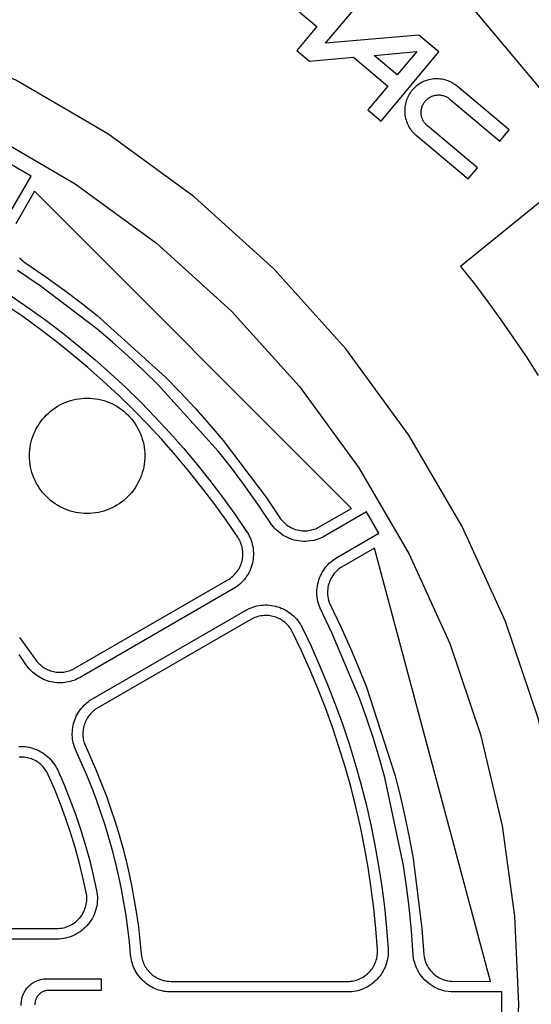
# Model space of a CAD drawing. Header units: inches. Extents: x -8.4 to 8.4, y -8.4 to 8.4.
# Tile 14 of 16: x 2.7 to 5.5, y 0 to 5.5. Entities that reach past the tile are written whole.
import ezdxf

# ---------------------------------------------------------------- set-up
doc = ezdxf.new("R2010")
doc.units = ezdxf.units.IN
doc.layers.get('0').update_dxf_attribs({"true_color": 0xc2ced6})

msp = doc.modelspace()

# ---------------------------------------------------------------- linework, layer by layer
for points in [[(5.7834, -0.5218), (5.8069, 0), (5.7834, 0.5218), (5.71, 1.0566), (5.5828, 1.5978), (5.3992, 2.1375), (5.1582, 2.6671), (4.8604, 3.1776), (4.5082, 3.6601), (4.1061, 4.1061), (3.6601, 4.5082), (3.1776, 4.8604), (2.6671, 5.1582), (2.1375, 5.3992), (1.5978, 5.5828), (1.0566, 5.71), (0.5218, 5.7834), (0, 5.8069), (-0.5218, 5.7834)], [(5.0282, 5.3166), (4.9153, 5.4113), (4.3939, 5.3657), (4.6318, 5.6492), (4.5188, 5.744), (3.8098, 5.6819), (3.9087, 5.5989), (4.1546, 5.6204), (4.3466, 5.4593), (4.2344, 5.3256), (4.3052, 5.2663), (4.551, 5.2878), (4.7431, 5.1267), (4.6309, 4.993), (4.7047, 4.931), (5.0282, 5.3166)], [(5.1498, 5.6407), (6.4493, 4.0921)], [(-0.4917, 5.4502), (0, 5.4723), (0.4917, 5.4502), (0.9958, 5.381), (1.5058, 5.2611), (2.0143, 5.0881), (2.5134, 4.861), (2.9945, 4.5803), (3.4492, 4.2485), (3.8695, 3.8695), (4.2485, 3.4492), (4.5803, 2.9945), (4.861, 2.5134), (5.0881, 2.0143), (5.2611, 1.5058), (5.381, 0.9958), (5.4502, 0.4917), (5.4723, 0), (5.4502, -0.4917)], [(4.7952, 5.1889), (4.6654, 5.2978), (4.9042, 5.3187), (4.7952, 5.1889)], [(5.2432, 4.6699), (4.9634, 4.9047), (4.9601, 4.9075), (4.9569, 4.9106), (4.9539, 4.9139), (4.9509, 4.9173), (4.948, 4.921), (4.9453, 4.9248), (4.9427, 4.9288), (4.9403, 4.933), (4.9381, 4.9373), (4.9361, 4.9418), (4.9343, 4.9464), (4.9328, 4.9511), (4.9314, 4.9559), (4.9304, 4.9608), (4.9295, 4.9658), (4.929, 4.9708), (4.9287, 4.9758), (4.9286, 4.9809), (4.9288, 4.9859), (4.9293, 4.9909), (4.93, 4.9958), (4.931, 5.0007), (4.9322, 5.0054), (4.9336, 5.0101), (4.9352, 5.0146), (4.937, 5.019), (4.9391, 5.0232), (4.9412, 5.0273), (4.9436, 5.0312), (4.9461, 5.035), (4.9487, 5.0385), (4.9514, 5.0419), (4.9543, 5.0452), (4.9573, 5.0484), (4.9606, 5.0515), (4.964, 5.0545), (4.9677, 5.0573), (4.9715, 5.06), (4.9755, 5.0626), (4.9797, 5.065), (4.984, 5.0672), (4.9885, 5.0692), (4.9931, 5.071), (4.9978, 5.0725), (5.0026, 5.0739), (5.0075, 5.0749), (5.0125, 5.0758), (5.0175, 5.0763), (5.0226, 5.0767), (5.0276, 5.0767), (5.0326, 5.0765), (5.0376, 5.076), (5.0425, 5.0753), (5.0474, 5.0743), (5.0521, 5.0732), (5.0568, 5.0717), (5.0613, 5.0701), (5.0657, 5.0683), (5.0699, 5.0663), (5.074, 5.0641), (5.0779, 5.0617), (5.0817, 5.0592), (5.0852, 5.0566), (5.0886, 5.0539), (5.3685, 4.8191), (5.4206, 4.8813), (5.1299, 5.1252), (5.1237, 5.1302), (5.1172, 5.135), (5.1103, 5.1396), (5.1031, 5.1438), (5.0956, 5.1479), (5.0879, 5.1515), (5.0798, 5.1549), (5.0715, 5.1579), (5.063, 5.1605), (5.0543, 5.1627), (5.0454, 5.1644), (5.0364, 5.1658), (5.0272, 5.1666), (5.018, 5.167), (5.0088, 5.1669), (4.9996, 5.1663), (4.9904, 5.1653), (4.9813, 5.1638), (4.9723, 5.1618), (4.9634, 5.1594), (4.9548, 5.1565), (4.9463, 5.1532), (4.9381, 5.1496), (4.9302, 5.1455), (4.9225, 5.1411), (4.9152, 5.1364), (4.9082, 5.1315), (4.9015, 5.1262), (4.8952, 5.1207), (4.8892, 5.1151), (4.8836, 5.1092), (4.8783, 5.1032), (4.8733, 5.097), (4.8686, 5.0905), (4.864, 5.0836), (4.8597, 5.0764), (4.8557, 5.0689), (4.852, 5.0612), (4.8487, 5.0531), (4.8457, 5.0448), (4.8431, 5.0363), (4.8409, 5.0276), (4.8391, 5.0187), (4.8378, 5.0097), (4.837, 5.0005), (4.8366, 4.9913), (4.8367, 4.9821), (4.8372, 4.9729), (4.8383, 4.9637), (4.8398, 4.9546), (4.8418, 4.9456), (4.8442, 4.9367), (4.8471, 4.9281), (4.8503, 4.9196), (4.854, 4.9114), (4.858, 4.9035), (4.8624, 4.8958), (4.8671, 4.8885), (4.8721, 4.8815), (4.8774, 4.8748), (4.8828, 4.8685), (4.8885, 4.8625), (4.8944, 4.8569), (4.9003, 4.8516), (5.191, 4.6077), (5.2432, 4.6699)], [(2.6101, 4.3827), (2.7493, 4.6241), (2.6299, 4.693)], [(2.685, 4.1668), (2.692, 4.1592), (2.7022, 4.1499), (2.708, 4.1452), (2.8252, 4.0655), (2.9372, 3.9853), (3.0289, 3.9162), (3.1188, 3.8449), (3.5007, 3.5007), (3.5841, 3.4153), (3.6654, 3.3279), (3.7446, 3.2385), (3.8216, 3.1473), (4.0603, 2.8328), (4.1434, 2.7103), (4.1499, 2.7022), (4.1568, 2.6945), (4.1663, 2.6854), (4.1765, 2.677), (4.184, 2.6717), (4.1918, 2.6668), (4.1998, 2.6623), (4.208, 2.6582), (4.217, 2.6545), (4.2262, 2.6512), (4.2356, 2.6485), (4.2451, 2.6463), (4.2542, 2.6448), (4.2633, 2.6438), (4.2725, 2.6433), (4.2816, 2.6432), (4.2908, 2.6437), (4.2999, 2.6447), (4.309, 2.6462), (4.318, 2.6482), (4.3306, 2.6519), (4.343, 2.6566), (4.3503, 2.6599), (4.5394, 2.7686), (2.7686, 4.5394), (2.663, 4.3564)], [(5.6218, 4.5018), (5.1494, 4.1196), (5.2261, 4.0219)], [(5.3792, -0.0689), (5.3792, 0.0689), (5.0969, 0.0693), (5.0789, 0.071), (5.061, 0.0742), (5.0435, 0.0788), (5.0263, 0.0848), (5.0141, 0.09), (5.0022, 0.096), (4.9907, 0.1026), (4.9796, 0.1099), (4.9689, 0.1179), (4.9588, 0.1265), (4.9491, 0.1356), (4.94, 0.1453), (4.9293, 0.1584), (4.9195, 0.1723), (4.9103, 0.1879), (4.9027, 0.2034), (4.8963, 0.2194), (4.8909, 0.2367), (4.8884, 0.247), (4.8864, 0.2573), (4.8843, 0.2735), (4.8746, 0.4093), (4.8614, 0.5441), (4.8471, 0.6593), (4.8301, 0.7742), (4.7251, 1.2661), (4.6937, 1.3779), (4.6596, 1.4889), (4.623, 1.5991), (4.5837, 1.7084), (4.4303, 2.0741), (4.3638, 2.2119), (4.358, 2.2273), (4.3533, 2.2431), (4.3498, 2.2592), (4.3475, 2.2755), (4.3466, 2.2873), (4.3463, 2.2991), (4.3466, 2.3109), (4.3475, 2.3226), (4.3491, 2.3346), (4.3513, 2.3465), (4.3542, 2.3583), (4.3576, 2.3699), (4.3615, 2.3807), (4.3659, 2.3913), (4.3709, 2.4017), (4.3763, 2.4118), (4.3826, 2.4221), (4.3895, 2.4321), (4.3968, 2.4417), (4.4047, 2.4508), (4.4154, 2.4619), (4.4269, 2.4723), (4.439, 2.4818), (4.4518, 2.4904), (4.693, 2.6299), (4.6241, 2.7493), (4.3794, 2.6084), (4.3629, 2.6009), (4.3459, 2.5947), (4.3284, 2.59), (4.3106, 2.5866), (4.2974, 2.585), (4.2841, 2.5842), (4.2708, 2.5842), (4.2575, 2.585), (4.2443, 2.5866), (4.2312, 2.5889), (4.2182, 2.592), (4.2055, 2.5958), (4.1897, 2.6018), (4.1743, 2.609), (4.1585, 2.6179), (4.1442, 2.6275), (4.1307, 2.6381), (4.1173, 2.6504), (4.11, 2.6581), (4.1031, 2.6661), (4.0931, 2.679), (4.0169, 2.7917), (3.938, 2.9019), (3.868, 2.9945), (3.7959, 3.0855), (3.459, 3.459), (3.3759, 3.5401), (3.2909, 3.6192), (3.2041, 3.6963), (3.1155, 3.7713), (2.7997, 4.0114), (2.6732, 4.0974)], [(5.2261, 4.0219), (5.301, 3.9226), (5.3741, 3.8218), (5.4454, 3.7196), (5.5148, 3.6159), (5.5822, 3.5109)], [(2.6846, 2.047), (2.7294, 1.9868), (2.7729, 1.9258), (2.7816, 1.9143), (2.7864, 1.9088), (2.7915, 1.9033), (2.797, 1.8981), (2.8027, 1.893), (2.8088, 1.8882), (2.8151, 1.8836), (2.8217, 1.8793), (2.8285, 1.8752), (2.8356, 1.8715), (2.8429, 1.8681), (2.8504, 1.865), (2.858, 1.8622), (2.8658, 1.8599), (2.8738, 1.8579), (2.8818, 1.8563), (2.8898, 1.8551), (2.8979, 1.8543), (2.906, 1.8539), (2.914, 1.8539), (2.922, 1.8543), (2.93, 1.855), (2.9378, 1.8562), (2.9455, 1.8576), (2.953, 1.8594), (2.9603, 1.8615), (2.9675, 1.864), (2.9745, 1.8667), (2.9812, 1.8697), (2.9939, 1.8763), (3.8487, 2.3698), (3.8558, 2.3741), (3.8628, 2.3789), (3.8695, 2.384), (3.8761, 2.3895), (3.8824, 2.3954), (3.8884, 2.4016), (3.894, 2.4082), (3.8994, 2.415), (3.9044, 2.4221), (3.909, 2.4294), (3.9132, 2.437), (3.917, 2.4447), (3.9204, 2.4526), (3.9233, 2.4605), (3.9258, 2.4686), (3.9279, 2.4767), (3.9296, 2.4849), (3.9309, 2.4932), (3.9318, 2.5016), (3.9323, 2.5102), (3.9323, 2.5188), (3.9318, 2.5274), (3.931, 2.536), (3.9296, 2.5446), (3.9279, 2.5531), (3.9256, 2.5615), (3.923, 2.5697), (3.92, 2.5778), (3.9165, 2.5856), (3.9128, 2.5932), (3.9086, 2.6005), (3.9041, 2.6076), (3.8391, 2.7025), (3.7717, 2.7958), (3.702, 2.8874), (3.6302, 2.9772), (3.5558, 3.0657), (3.4792, 3.1523), (3.4005, 3.237), (3.3198, 3.3198), (3.237, 3.4005), (3.1523, 3.4792), (3.0657, 3.5558), (2.9772, 3.6302), (2.8874, 3.702), (2.7958, 3.7717), (2.7025, 3.8391), (2.6076, 3.9041)], [(2.6404, 3.9532), (2.7367, 3.8872), (2.8314, 3.8188), (2.9244, 3.7481), (3.0155, 3.6751), (3.1049, 3.6), (3.1924, 3.5226), (3.278, 3.4431), (3.3615, 3.3615), (3.4431, 3.278), (3.5226, 3.1924), (3.6, 3.1049), (3.6751, 3.0155), (3.7481, 2.9244), (3.8188, 2.8314), (3.8872, 2.7367), (3.9532, 2.6404), (3.9593, 2.6309), (3.9649, 2.6209), (3.97, 2.6106), (3.9747, 2.6), (3.9788, 2.5891), (3.9823, 2.578), (3.9853, 2.5667), (3.9877, 2.5552), (3.9895, 2.5436), (3.9907, 2.5319), (3.9913, 2.5202), (3.9913, 2.5086), (3.9907, 2.497), (3.9895, 2.4856), (3.9878, 2.4743), (3.9855, 2.4633), (3.9826, 2.4523), (3.9792, 2.4414), (3.9752, 2.4306), (3.9706, 2.42), (3.9655, 2.4096), (3.9598, 2.3993), (3.9536, 2.3894), (3.9468, 2.3798), (3.9396, 2.3706), (3.9319, 2.3617), (3.9238, 2.3533), (3.9153, 2.3454), (3.9064, 2.3379), (3.8973, 2.331), (3.8878, 2.3245), (3.8782, 2.3186), (3.0235, 1.8252), (3.0062, 1.8162), (2.9971, 1.8121), (2.9877, 1.8085), (2.978, 1.8052), (2.9681, 1.8023), (2.9579, 1.7999), (2.9475, 1.7979), (2.9369, 1.7964), (2.9262, 1.7954), (2.9154, 1.7949), (2.9045, 1.7949), (2.8935, 1.7955), (2.8826, 1.7965), (2.8717, 1.7981), (2.8609, 1.8003), (2.8502, 1.803), (2.8396, 1.8061), (2.8293, 1.8098), (2.8191, 1.814), (2.8093, 1.8186), (2.7997, 1.8237), (2.7904, 1.8292), (2.7815, 1.835), (2.7729, 1.8413), (2.7648, 1.8478), (2.757, 1.8546), (2.7496, 1.8617), (2.7427, 1.8691), (2.7361, 1.8766), (2.7243, 1.8921), (2.6817, 1.9521)], [(2.7405, 3.0781), (2.7417, 3.0939), (2.7436, 3.1095), (2.7463, 3.1251), (2.7498, 3.1406), (2.754, 3.1558), (2.759, 3.1708), (2.7646, 3.1856), (2.7711, 3.2), (2.7782, 3.2141), (2.786, 3.2279), (2.7944, 3.2413), (2.8035, 3.2542), (2.8132, 3.2666), (2.8236, 3.2786), (2.8345, 3.2901), (2.8459, 3.301), (2.8579, 3.3113), (2.8704, 3.321), (2.8833, 3.3301), (2.8967, 3.3386), (2.9104, 3.3464), (2.9245, 3.3535), (2.939, 3.3599), (2.9537, 3.3656), (2.9688, 3.3706), (2.984, 3.3748), (2.9994, 3.3782), (3.015, 3.3809), (3.0307, 3.3829), (3.0465, 3.384), (3.0623, 3.3844), (3.0781, 3.384), (3.0938, 3.3829), (3.1095, 3.3809), (3.1251, 3.3782), (3.1406, 3.3748), (3.1558, 3.3706), (3.1708, 3.3656), (3.1856, 3.3599), (3.2, 3.3535), (3.2141, 3.3464), (3.2279, 3.3386), (3.2413, 3.3301), (3.2542, 3.321), (3.2666, 3.3113), (3.2786, 3.301), (3.2901, 3.2901), (3.301, 3.2786), (3.3113, 3.2666), (3.321, 3.2542), (3.3301, 3.2413), (3.3386, 3.2279), (3.3464, 3.2141), (3.3535, 3.2), (3.3599, 3.1856), (3.3656, 3.1708), (3.3705, 3.1558), (3.3747, 3.1405), (3.3782, 3.1251), (3.3809, 3.1095), (3.3829, 3.0938), (3.384, 3.0781), (3.3844, 3.0623), (3.384, 3.0465), (3.3829, 3.0307), (3.3809, 3.015), (3.3782, 2.9994), (3.3747, 2.984), (3.3705, 2.9688), (3.3656, 2.9537), (3.3599, 2.939), (3.3535, 2.9245), (3.3464, 2.9104), (3.3386, 2.8967), (3.3301, 2.8833), (3.321, 2.8704), (3.3113, 2.8579), (3.301, 2.8459), (3.2901, 2.8345), (3.2786, 2.8236), (3.2666, 2.8133), (3.2542, 2.8035), (3.2413, 2.7944), (3.2279, 2.786), (3.2141, 2.7782), (3.2, 2.7711), (3.1856, 2.7646), (3.1708, 2.759), (3.1558, 2.754), (3.1406, 2.7498), (3.1251, 2.7463), (3.1095, 2.7436), (3.0938, 2.7417), (3.0781, 2.7405), (3.0623, 2.7401), (3.0465, 2.7405), (3.0307, 2.7417), (3.015, 2.7436), (2.9994, 2.7463), (2.984, 2.7498), (2.9688, 2.754), (2.9537, 2.759), (2.939, 2.7646), (2.9245, 2.7711), (2.9104, 2.7782), (2.8967, 2.786), (2.8833, 2.7944), (2.8704, 2.8035), (2.8579, 2.8133), (2.8459, 2.8236), (2.8345, 2.8345), (2.8236, 2.8459), (2.8132, 2.8579), (2.8035, 2.8704), (2.7944, 2.8833), (2.786, 2.8967), (2.7782, 2.9104), (2.7711, 2.9245), (2.7646, 2.939), (2.759, 2.9537), (2.754, 2.9688), (2.7498, 2.984), (2.7463, 2.9994), (2.7436, 3.015), (2.7417, 3.0307), (2.7405, 3.0465), (2.7401, 3.0623), (2.7405, 3.0781)], [(4.4845, 2.4413), (4.4745, 2.4346), (4.465, 2.4271), (4.456, 2.419), (4.4477, 2.4103), (4.4411, 2.4024), (4.4349, 2.3941), (4.4293, 2.3854), (4.4243, 2.3764), (4.4198, 2.3671), (4.4159, 2.3575), (4.4126, 2.3478), (4.4099, 2.3378), (4.4078, 2.3277), (4.4064, 2.3174), (4.4055, 2.3071), (4.4054, 2.2968), (4.4058, 2.2865), (4.4069, 2.2762), (4.4086, 2.266), (4.411, 2.256), (4.4151, 2.2428), (4.4178, 2.2359), (4.4795, 2.1082), (4.5364, 1.9828), (4.5811, 1.8771), (4.6234, 1.7703), (4.7821, 1.2814), (4.8116, 1.1657), (4.8383, 1.0493), (4.8622, 0.9323), (4.8833, 0.8148), (4.9327, 0.4231), (4.9434, 0.2754), (4.945, 0.2652), (4.9472, 0.2551), (4.9508, 0.2424), (4.9555, 0.2301), (4.9593, 0.2217), (4.9636, 0.2136), (4.9683, 0.2057), (4.9734, 0.1981), (4.9793, 0.1903), (4.9856, 0.1829), (4.9924, 0.1759), (4.9995, 0.1692), (5.0066, 0.1634), (5.014, 0.1579), (5.0217, 0.1529), (5.0296, 0.1483), (5.0378, 0.1441), (5.0462, 0.1404), (5.0548, 0.1372), (5.0636, 0.1344), (5.0764, 0.1313), (5.0894, 0.1292), (5.0974, 0.1284), (5.3155, 0.128), (4.6674, 2.547), (4.4845, 2.4413)], [(4.2633, 2.1034), (4.3134, 1.9986), (4.3611, 1.8924), (4.4062, 1.7848), (4.4487, 1.676), (4.4886, 1.5661), (4.5258, 1.4551), (4.5602, 1.3432), (4.592, 1.2304), (4.6209, 1.1169), (4.647, 1.0027), (4.6703, 0.888), (4.6907, 0.7728), (4.7083, 0.6574), (4.723, 0.5417), (4.7348, 0.4259), (4.7438, 0.31), (4.7443, 0.2987), (4.7442, 0.2873), (4.7435, 0.2758), (4.7422, 0.2643), (4.7403, 0.2529), (4.7378, 0.2414), (4.7347, 0.2301), (4.7311, 0.219), (4.7268, 0.208), (4.722, 0.1973), (4.7167, 0.1869), (4.7109, 0.1769), (4.7046, 0.1672), (4.6978, 0.1578), (4.6907, 0.149), (4.6831, 0.1405), (4.6752, 0.1325), (4.6668, 0.1247), (4.6579, 0.1174), (4.6487, 0.1105), (4.639, 0.104), (4.629, 0.098), (4.6186, 0.0925), (4.608, 0.0876), (4.5971, 0.0832), (4.586, 0.0794), (4.5748, 0.0761), (4.5634, 0.0735), (4.552, 0.0715), (4.5406, 0.07), (4.5292, 0.0692), (4.5179, 0.0689), (3.531, 0.0689), (3.5115, 0.0697), (3.5016, 0.0708), (3.4917, 0.0723), (3.4816, 0.0743), (3.4716, 0.0768), (3.4615, 0.0798), (3.4515, 0.0833), (3.4416, 0.0873), (3.4319, 0.0918), (3.4222, 0.0967), (3.4128, 0.1022), (3.4036, 0.1081), (3.3947, 0.1145), (3.386, 0.1214), (3.3777, 0.1287), (3.3698, 0.1363), (3.3622, 0.1444), (3.3551, 0.1527), (3.3484, 0.1614), (3.3422, 0.1704), (3.3364, 0.1795), (3.3312, 0.1889), (3.3264, 0.1985), (3.3221, 0.2081), (3.3183, 0.2179), (3.3149, 0.2277), (3.3121, 0.2375), (3.3097, 0.2473), (3.3078, 0.2571), (3.3054, 0.2764), (3.2984, 0.3497), (3.2899, 0.423), (3.2796, 0.4961), (3.2677, 0.5691), (3.2542, 0.6419), (3.2391, 0.7144), (3.2223, 0.7867), (3.2039, 0.8585), (3.1839, 0.9299), (3.1623, 1.0008), (3.1392, 1.0712), (3.1145, 1.141), (3.0883, 1.2101), (3.0606, 1.2786), (3.0314, 1.3464), (3.0008, 1.4133), (2.9932, 1.4313), (2.99, 1.4407), (2.9871, 1.4504), (2.9847, 1.4603), (2.9826, 1.4704), (2.981, 1.4808), (2.9799, 1.4913), (2.9793, 1.502), (2.9792, 1.5127), (2.9796, 1.5236), (2.9805, 1.5344), (2.982, 1.5453), (2.984, 1.5561), (2.9865, 1.5668), (2.9895, 1.5774), (2.9931, 1.5879), (2.9971, 1.5981), (3.0017, 1.6081), (3.0067, 1.6179), (3.0121, 1.6273), (3.018, 1.6365), (3.0242, 1.6452), (3.0308, 1.6536), (3.0377, 1.6616), (3.0449, 1.6693), (3.0524, 1.6764), (3.06, 1.6832), (3.0679, 1.6895), (3.076, 1.6954), (3.0924, 1.7058), (3.9471, 2.1993), (3.957, 2.2047), (3.9673, 2.2096), (3.9779, 2.2141), (3.9888, 2.218), (3.9999, 2.2214), (4.0113, 2.2243), (4.0228, 2.2265), (4.0344, 2.2281), (4.0461, 2.2292), (4.0578, 2.2296), (4.0695, 2.2294), (4.0811, 2.2287), (4.0926, 2.2273), (4.1039, 2.2254), (4.1151, 2.2229), (4.126, 2.2199), (4.1367, 2.2163), (4.1473, 2.2122), (4.1578, 2.2075), (4.1682, 2.2023), (4.1783, 2.1965), (4.1881, 2.1901), (4.1976, 2.1832), (4.2067, 2.1759), (4.2155, 2.1681), (4.2238, 2.1598), (4.2316, 2.1512), (4.239, 2.1422), (4.2459, 2.1328), (4.2522, 2.1232), (4.258, 2.1134), (4.2633, 2.1034)], [(4.2064, 2.0847), (4.2022, 2.0919), (4.1975, 2.099), (4.1924, 2.1059), (4.1869, 2.1126), (4.1811, 2.119), (4.175, 2.1251), (4.1685, 2.1308), (4.1617, 2.1363), (4.1547, 2.1414), (4.1475, 2.146), (4.14, 2.1503), (4.1324, 2.1542), (4.1246, 2.1577), (4.1168, 2.1607), (4.1088, 2.1634), (4.1008, 2.1656), (4.0925, 2.1674), (4.0842, 2.1689), (4.0757, 2.1699), (4.0671, 2.1704), (4.0584, 2.1706), (4.0498, 2.1702), (4.0411, 2.1695), (4.0326, 2.1683), (4.0241, 2.1666), (4.0157, 2.1645), (4.0074, 2.162), (3.9994, 2.1591), (3.9916, 2.1558), (3.984, 2.1521), (3.9766, 2.1482), (3.1219, 1.6547), (3.1098, 1.647), (3.1038, 1.6426), (3.098, 1.6379), (3.0923, 1.633), (3.0868, 1.6276), (3.0815, 1.622), (3.0764, 1.6161), (3.0715, 1.6099), (3.0669, 1.6034), (3.0626, 1.5967), (3.0586, 1.5897), (3.0549, 1.5825), (3.0515, 1.5751), (3.0485, 1.5675), (3.0459, 1.5598), (3.0436, 1.5519), (3.0418, 1.544), (3.0403, 1.536), (3.0392, 1.528), (3.0385, 1.52), (3.0383, 1.512), (3.0383, 1.504), (3.0388, 1.4961), (3.0396, 1.4884), (3.0408, 1.4807), (3.0423, 1.4732), (3.0441, 1.4659), (3.0462, 1.4587), (3.0486, 1.4517), (3.0542, 1.4385), (3.0854, 1.3703), (3.1151, 1.3014), (3.1433, 1.2317), (3.17, 1.1613), (3.1951, 1.0903), (3.2186, 1.0186), (3.2406, 0.9464), (3.261, 0.8738), (3.2797, 0.8007), (3.2967, 0.7272), (3.3122, 0.6534), (3.3259, 0.5793), (3.338, 0.505), (3.3484, 0.4305), (3.3572, 0.3559), (3.3642, 0.2813), (3.3661, 0.2671), (3.3675, 0.2598), (3.3692, 0.2526), (3.3713, 0.2453), (3.3737, 0.2381), (3.3766, 0.2309), (3.3797, 0.2237), (3.3833, 0.2167), (3.3872, 0.2097), (3.3914, 0.2029), (3.3961, 0.1963), (3.401, 0.1899), (3.4063, 0.1837), (3.4118, 0.1778), (3.4177, 0.1721), (3.4238, 0.1668), (3.4302, 0.1617), (3.4368, 0.157), (3.4436, 0.1526), (3.4506, 0.1485), (3.4577, 0.1448), (3.4649, 0.1415), (3.4723, 0.1386), (3.4797, 0.136), (3.4871, 0.1338), (3.4945, 0.132), (3.5019, 0.1305), (3.5093, 0.1294), (3.5166, 0.1286), (3.531, 0.128), (4.5179, 0.128), (4.5263, 0.1282), (4.5347, 0.1288), (4.5431, 0.1299), (4.5515, 0.1314), (4.5599, 0.1333), (4.5682, 0.1357), (4.5764, 0.1385), (4.5845, 0.1418), (4.5923, 0.1454), (4.6, 0.1495), (4.6074, 0.1539), (4.6146, 0.1587), (4.6214, 0.1638), (4.628, 0.1692), (4.6342, 0.1749), (4.64, 0.1809), (4.6456, 0.1871), (4.6509, 0.1937), (4.6559, 0.2006), (4.6605, 0.2078), (4.6648, 0.2152), (4.6688, 0.2229), (4.6723, 0.2308), (4.6755, 0.2389), (4.6782, 0.2471), (4.6804, 0.2555), (4.6823, 0.2639), (4.6837, 0.2724), (4.6846, 0.2809), (4.6851, 0.2894), (4.6852, 0.2978), (4.6849, 0.3062), (4.676, 0.4206), (4.6643, 0.5349), (4.6498, 0.6492), (4.6324, 0.7632), (4.6123, 0.877), (4.5893, 0.9902), (4.5635, 1.103), (4.5349, 1.2151), (4.5036, 1.3265), (4.4695, 1.4371), (4.4328, 1.5467), (4.3934, 1.6552), (4.3514, 1.7627), (4.3069, 1.8689), (4.2598, 1.9738), (4.2103, 2.0773), (4.2064, 2.0847)], [(2.68, 1.4393), (2.692, 1.4396), (2.7039, 1.4393), (2.7158, 1.4384), (2.7275, 1.4368), (2.7391, 1.4347), (2.7504, 1.432), (2.7614, 1.4287), (2.7723, 1.4249), (2.7831, 1.4205), (2.7937, 1.4155), (2.8042, 1.4099), (2.8143, 1.4037), (2.8242, 1.397), (2.8337, 1.3898), (2.8429, 1.382), (2.8516, 1.3738), (2.8599, 1.3651), (2.8676, 1.3561), (2.8749, 1.3466), (2.8816, 1.3369), (2.8878, 1.3269), (2.8934, 1.3167), (2.8984, 1.3063), (2.9335, 1.2254), (2.9663, 1.1436), (2.997, 1.0607), (3.0253, 0.9771), (3.0512, 0.8926), (3.0749, 0.8076), (3.0961, 0.7219), (3.1149, 0.6358), (3.117, 0.6238), (3.1185, 0.6116), (3.1193, 0.5992), (3.1194, 0.5866), (3.1189, 0.574), (3.1176, 0.5614), (3.1156, 0.5488), (3.1129, 0.5364), (3.1095, 0.5241), (3.1054, 0.512), (3.1007, 0.5003), (3.0953, 0.4888), (3.0894, 0.4778), (3.0829, 0.4672), (3.0759, 0.457), (3.0685, 0.4474), (3.0605, 0.4381), (3.0519, 0.4293), (3.0428, 0.4208), (3.0332, 0.4127), (3.0231, 0.4052), (3.0125, 0.3982), (3.0015, 0.3918), (2.9901, 0.386), (2.9785, 0.3809), (2.9666, 0.3764), (2.9545, 0.3727), (2.9422, 0.3696), (2.9299, 0.3672), (2.9176, 0.3655), (2.9053, 0.3645), (2.8931, 0.3642), (1.6703, 0.3642)], [(1.6703, 0.4232), (2.8931, 0.4232), (2.9024, 0.4235), (2.9116, 0.4243), (2.9208, 0.4255), (2.9299, 0.4273), (2.9388, 0.4296), (2.9477, 0.4324), (2.9564, 0.4356), (2.9648, 0.4394), (2.9731, 0.4436), (2.9811, 0.4482), (2.9888, 0.4533), (2.9963, 0.4588), (3.0034, 0.4647), (3.0102, 0.4711), (3.0167, 0.4777), (3.0227, 0.4847), (3.0284, 0.4921), (3.0336, 0.4997), (3.0384, 0.5076), (3.0428, 0.5158), (3.0467, 0.5242), (3.0501, 0.5328), (3.0531, 0.5416), (3.0556, 0.5505), (3.0575, 0.5596), (3.059, 0.5687), (3.0599, 0.5779), (3.0604, 0.5872), (3.0603, 0.5964), (3.0597, 0.6057), (3.0586, 0.6149), (3.057, 0.624), (3.0385, 0.7086), (3.0177, 0.7927), (2.9945, 0.8761), (2.9691, 0.9589), (2.9413, 1.041), (2.9113, 1.1222), (2.879, 1.2026), (2.8445, 1.282), (2.8408, 1.2897), (2.8367, 1.2973), (2.8321, 1.3046), (2.8272, 1.3118), (2.8218, 1.3188), (2.8161, 1.3255), (2.81, 1.3319), (2.8035, 1.338), (2.7968, 1.3437), (2.7897, 1.3491), (2.7824, 1.354), (2.7749, 1.3586), (2.7672, 1.3627), (2.7593, 1.3664), (2.7514, 1.3697), (2.7433, 1.3725), (2.7351, 1.3749)], [(2.7351, 1.3749), (2.7268, 1.3769), (2.7182, 1.3785), (2.7096, 1.3797), (2.7008, 1.3804), (2.692, 1.3806), (2.6831, 1.3804)], [(2.6943, -0.0063), (2.6942, 0.0001), (2.6943, 0.0064), (2.6947, 0.0129), (2.6955, 0.0194), (2.6965, 0.026), (2.6979, 0.0327), (2.6997, 0.0394), (2.7018, 0.046), (2.7042, 0.0526), (2.707, 0.0592), (2.7101, 0.0657), (2.7136, 0.072), (2.7175, 0.0782), (2.7216, 0.0843), (2.7261, 0.0901), (2.7309, 0.0957), (2.736, 0.1011), (2.7414, 0.1062), (2.747, 0.111), (2.7528, 0.1155), (2.7589, 0.1196), (2.7651, 0.1235), (2.7714, 0.127), (2.7779, 0.1301), (2.7844, 0.1329), (2.7911, 0.1353), (2.7977, 0.1374), (2.8044, 0.1391), (2.811, 0.1405), (2.8176, 0.1416), (2.8242, 0.1423), (2.8307, 0.1428), (2.837, 0.1429), (3.1406, 0.1429), (3.1406, 0.078), (2.8484, 0.078), (2.8449, 0.0779), (2.8414, 0.0777), (2.8378, 0.0773), (2.8342, 0.0767), (2.8306, 0.0759), (2.827, 0.075), (2.8233, 0.0738), (2.8197, 0.0725), (2.8161, 0.071), (2.8126, 0.0693), (2.8091, 0.0674), (2.8058, 0.0653), (2.8025, 0.063), (2.7993, 0.0606), (2.7962, 0.0579), (2.7933, 0.0552), (2.7905, 0.0522), (2.7879, 0.0492), (2.7854, 0.046), (2.7832, 0.0427), (2.7811, 0.0393), (2.7792, 0.0358), (2.7775, 0.0323), (2.7759, 0.0287), (2.7746, 0.0251), (2.7735, 0.0215), (2.7725, 0.0179), (2.7718, 0.0142), (2.7712, 0.0106), (2.7708, 0.0071), (2.7705, 0.0035), (2.7705, 0.0001), (2.7705, -0.0034)]]:
    msp.add_lwpolyline(points)

doc.saveas('drawing.dxf')
